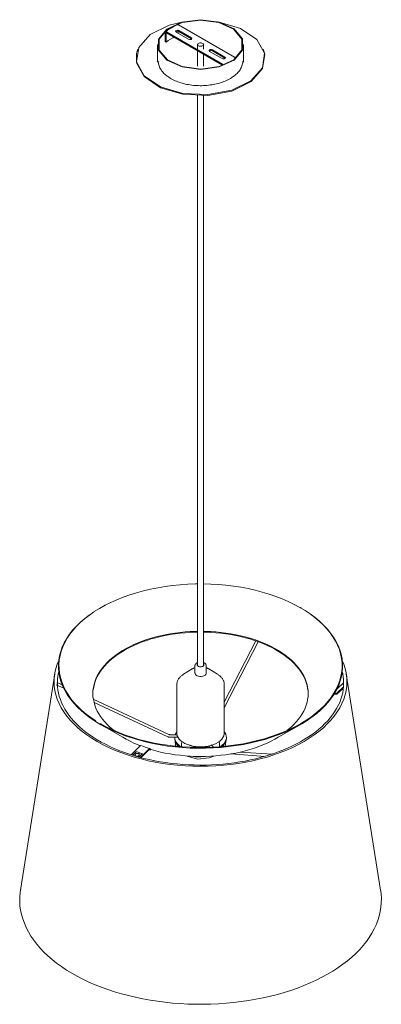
# Model space of a CAD drawing. Header units: millimetres. Extents: x 6253 to 8576, y 958 to 6863.
# Tile 2 of 3: x 7732 to 8152, y 4519 to 5662. Entities that reach past the tile are written whole.
import ezdxf

# ---------------------------------------------------------------- set-up
doc = ezdxf.new("R2010")
doc.units = ezdxf.units.MM
doc.layers.add('E-LITE-EQPM', color=7, linetype='Continuous', lineweight=20)

# ---------------------------------------------------------------- blocks, each defined once
blk = doc.blocks.new('20308-89_ 20309-90_ 20309-91 - 20308 SAVOY White structure pendant lamp 20319 Shade-442887-00 Isometrico PDF')
at = {"layer": 'E-LITE-EQPM', "color": 251, "lineweight": 9, "true_color": 0x636466}
for p, q in [((2437.9, 5618.4), (2373, 5655.9)), ((2357.4, 5646.9), (2357.4, 5636.3)), ((2358.5, 5646.3), (2358.5, 5635.7)), ((2358.9, 5647.7), (2423.8, 5610.2)), ((2423.8, 5609), (2358.9, 5646.5)), ((2384.6, 5639.2), (2370.1, 5647.5)), ((2372.6, 5646.1), (2372.6, 5648.4)), ((2373.3, 5649.4), (2387.8, 5641)), ((2387.8, 5639.8), (2373.3, 5648.1)), ((2348.4, 5633), (2348.4, 5612.6)), ((2357.4, 5636.3), (2358.5, 5635.7)), ((2388.2, 5639.5), (2387.8, 5639.8)), ((2395, 5633), (2395, 5627.6)), ((2401.8, 5627.6), (2401.8, 5633)), ((2448.4, 5612.6), (2448.4, 5633)), ((2324.5, 5624.2), (2325.7, 5627.5)), ((2325, 5625.8), (2324.7, 5624.9)), ((2395, 5625.6), (2395, 5607.9)), ((2401.8, 5607.9), (2401.8, 5621.7)), ((2423.5, 5616.7), (2409, 5625.1)), ((2412.2, 5626.9), (2426.7, 5618.5)), ((2426.7, 5617.3), (2412.2, 5625.7)), ((2472.1, 5624.9), (2471.8, 5625.8)), ((2348.6, 5614.7), (2348.6, 5614.7)), ((2427.1, 5617), (2426.7, 5617.3)), ((2395, 5573.8), (2395, 4912.1)), ((2401.8, 4912.1), (2401.8, 5573.8)), ((2287.1, 4982.1), (2287.5, 4982.3)), ((2293.9, 4985.5), (2294.2, 4985.7)), ((2507.1, 4983.5), (2507.5, 4983.3)), ((2281.1, 4978.8), (2281.7, 4979.2)), ((2282.1, 4979.4), (2281.7, 4979.2)), ((2515.1, 4979.2), (2514.7, 4979.4)), ((2462.6, 4941), (2425.8, 4870)), ((2425.8, 4863.5), (2465.5, 4940)), ((2229.1, 4902.7), (2189.3, 4651.7)), ((2388.7, 4908.5), (2378.7, 4902.3)), ((2391.9, 4912.5), (2391.9, 4903.5)), ((2404.9, 4903.5), (2404.9, 4912.5)), ((2418.1, 4902.3), (2408.1, 4908.5)), ((2607.5, 4651.7), (2567.7, 4902.7)), ((2230.9, 4890.1), (2239.6, 4886.1)), ((2237.7, 4890.2), (2232.1, 4892.8)), ((2370.9, 4890.6), (2370.9, 4834.1)), ((2425.9, 4834.1), (2425.9, 4890.6)), ((2557, 4885.5), (2564.6, 4892.4)), ((2555.6, 4879.2), (2553.4, 4879.2)), ((2554, 4880.2), (2555.6, 4880.2)), ((2564.4, 4887.6), (2556.5, 4880.5)), ((2564.2, 4886), (2557.4, 4879.9)), ((2361.6, 4832.6), (2273.9, 4873.4)), ((2274.7, 4869.7), (2360.3, 4829.9)), ((2281.7, 4844.4), (2310, 4828.1)), ((2486.8, 4828.1), (2515.1, 4844.4)), ((2371.2, 4832.2), (2363.4, 4832.2)), ((2363.4, 4829.2), (2372.3, 4829.2)), ((2368.4, 4829.2), (2368.4, 4828.4)), ((2368.9, 4826.3), (2368.9, 4823.1)), ((2376.3, 4823.1), (2376.3, 4818.3)), ((2420.5, 4818.3), (2420.5, 4823.1)), ((2424.7, 4818.6), (2427.8, 4824.8)), ((2427.8, 4823.4), (2426.9, 4818.8)), ((2427.9, 4823.1), (2427.9, 4826.3)), ((2428.4, 4828.4), (2428.4, 4829.2)), ((2318, 4808.8), (2328.8, 4819.7)), ((2319.7, 4808.3), (2323.4, 4812.1)), ((2323.3, 4810), (2322.6, 4809.2)), ((2324.8, 4812.3), (2330, 4810.6)), ((2339.2, 4816.2), (2328.8, 4805.8)), ((2338.9, 4815.1), (2329.5, 4805.6)), ((2330.5, 4809.1), (2330.5, 4810.1)), ((2338.6, 4814.8), (2340.4, 4814.2)), ((2340.4, 4814.2), (2338.9, 4815.1)), ((2340, 4815.7), (2340.4, 4815.5)), ((2340.8, 4815.2), (2340, 4815.7)), ((2340.4, 4814.2), (2340.8, 4815.2)), ((2340.7, 4815.2), (2340.8, 4815.2)), ((2408.6, 4818.4), (2409.4, 4817.6)), ((2413.5, 4817.7), (2410.7, 4820.5)), ((2411.5, 4820.1), (2411.2, 4820)), ((2433.4, 4809.9), (2473.3, 4807.1)), ((2482, 4809.5), (2444.6, 4812.1)), ((2326.5, 4807.9), (2327.2, 4808.7)), ((2330.4, 4809.8), (2326.9, 4806.3)), ((2327, 4806.3), (2327.8, 4807.1))]:
    blk.add_line(p, q, dxfattribs=at)
for points in [[(2339.9, 5644.7, 0), (2362.1, 5655.6, 0), (2378.2, 5659.4, 0)], [(2357.7, 5647.7, 0), (2358.8, 5648.7, 0), (2360, 5649.6, 0), (2361.3, 5650.5, 0), (2362.6, 5651.3, 0), (2363.9, 5652.2, 0), (2365.3, 5653, 0), (2366.8, 5653.7, 0), (2368.3, 5654.4, 0), (2369.8, 5655.1, 0), (2371.4, 5655.8, 0), (2372.1, 5656, 0)], [(2359.2, 5650.9, 0), (2376.6, 5659, 0), (2398.2, 5661.9, 0), (2419.9, 5659.1, 0), (2437.4, 5651.1, 0), (2447.1, 5639.5, 0), (2447.1, 5626.7, 0), (2437.6, 5615.1, 0)], [(2359.9, 5650.7, 0), (2376.9, 5658.6, 0), (2398.2, 5661.4, 0), (2419.6, 5658.6, 0), (2436.7, 5650.8, 0), (2446.3, 5639.4, 0), (2446.4, 5626.8, 0), (2436.9, 5615.4, 0)], [(2373, 5655.9, 0), (2372.7, 5656, 0), (2372.4, 5656.1, 0), (2372.1, 5656, 0), (2372.1, 5656, 0)], [(2418.1, 5659.5, 0), (2418.9, 5659.4, 0), (2444.8, 5651.7, 0), (2463.7, 5638.9, 0), (2472.6, 5622.9, 0), (2470.2, 5606.1, 0), (2456.9, 5591.1, 0)], [(2456.9, 5591.1, 0), (2434.7, 5580.2, 0), (2407, 5575.1, 0), (2377.9, 5576.4, 0), (2352, 5584.1, 0), (2333.1, 5596.9, 0), (2324.2, 5612.9, 0), (2326.6, 5629.7, 0), (2339.9, 5644.7, 0)], [(2437.6, 5615.1, 0), (2420.2, 5607.1, 0), (2398.6, 5604.2, 0), (2376.9, 5607, 0), (2359.4, 5615, 0), (2349.7, 5626.5, 0), (2349.7, 5639.4, 0), (2359.2, 5650.9, 0)], [(2436.9, 5615.4, 0), (2419.9, 5607.5, 0), (2398.6, 5604.6, 0), (2377.2, 5607.4, 0), (2360.1, 5615.3, 0), (2350.5, 5626.6, 0), (2350.4, 5639.3, 0), (2359.9, 5650.7, 0)], [(2358.9, 5647.7, 0), (2358.5, 5647.8, 0), (2358.2, 5647.9, 0), (2358, 5647.9, 0), (2357.7, 5647.7, 0), (2357.6, 5647.5, 0), (2357.4, 5647.2, 0), (2357.4, 5646.9, 0)], [(2358.9, 5646.5, 0), (2358.8, 5646.5, 0), (2358.7, 5646.5, 0), (2358.6, 5646.5, 0), (2358.6, 5646.5, 0), (2358.5, 5646.4, 0), (2358.5, 5646.4, 0), (2358.5, 5646.3, 0)], [(2370.1, 5647.5, 0), (2369.6, 5648, 0), (2369.5, 5648.6, 0), (2369.8, 5649.1, 0), (2370.5, 5649.5, 0), (2371.5, 5649.7, 0), (2372.5, 5649.7, 0), (2373.3, 5649.4, 0)], [(2369.8, 5647.9, 0), (2370.5, 5648.3, 0), (2371.5, 5648.5, 0), (2372.5, 5648.4, 0), (2373.3, 5648.1, 0)], [(2358.5, 5635.7, 0), (2360.8, 5637.6, 0), (2363.4, 5639.3, 0), (2366.3, 5641, 0), (2367.4, 5641.6, 0)], [(2387.8, 5641, 0), (2388.3, 5640.5, 0), (2388.4, 5639.9, 0), (2388.1, 5639.4, 0), (2387.4, 5639, 0), (2386.5, 5638.8, 0), (2385.5, 5638.8, 0), (2384.6, 5639.2, 0)], [(2396, 5634.4, 0), (2395.4, 5634, 0), (2395.1, 5633.5, 0), (2395, 5633, 0), (2395.1, 5632.5, 0), (2395.4, 5632, 0), (2396, 5631.6, 0), (2396.7, 5631.3, 0), (2397.5, 5631.1, 0), (2398.4, 5631, 0), (2399.3, 5631.1, 0), (2400.1, 5631.3, 0), (2400.8, 5631.6, 0)], [(2400.8, 5631.6, 0), (2401.4, 5632, 0), (2401.7, 5632.5, 0), (2401.8, 5633, 0), (2401.7, 5633.5, 0), (2401.4, 5634, 0), (2400.8, 5634.4, 0), (2400.1, 5634.7, 0), (2399.3, 5634.9, 0), (2398.4, 5635, 0), (2397.5, 5634.9, 0), (2396.7, 5634.7, 0), (2396, 5634.4, 0)], [(2457.2, 5590.1, 0), (2434.9, 5579.1, 0), (2407, 5573.9, 0), (2377.9, 5575.3, 0), (2351.8, 5583, 0), (2332.9, 5595.9, 0), (2323.9, 5612, 0), (2324.2, 5623.3, 0)], [(2409, 5625.1, 0), (2408.5, 5625.6, 0), (2408.4, 5626.1, 0), (2408.7, 5626.7, 0), (2409.4, 5627.1, 0), (2410.3, 5627.3, 0), (2411.3, 5627.2, 0), (2412.2, 5626.9, 0)], [(2408.7, 5625.5, 0), (2409.4, 5625.9, 0), (2410.3, 5626.1, 0), (2411.3, 5626, 0), (2412.2, 5625.7, 0)], [(2471.1, 5627.5, 0), (2472.9, 5621.9, 0), (2470.5, 5605.1, 0), (2457.2, 5590.1, 0)], [(2349.3, 5613.6, 0), (2349.3, 5613, 0), (2349.4, 5611.8, 0), (2349.6, 5610.6, 0), (2349.9, 5609.5, 0), (2350.3, 5608.3, 0), (2350.7, 5607.1, 0), (2351.2, 5606, 0), (2351.8, 5604.9, 0), (2352.5, 5603.8, 0), (2353.2, 5602.7, 0), (2354.1, 5601.7, 0), (2355, 5600.6, 0), (2355.9, 5599.6, 0), (2356.9, 5598.6, 0), (2358, 5597.7, 0), (2359.2, 5596.7, 0), (2360.4, 5595.8, 0), (2361.7, 5595, 0), (2363, 5594.1, 0), (2364.4, 5593.3, 0), (2365.8, 5592.5, 0), (2367.3, 5591.8, 0), (2368.8, 5591.1, 0), (2370.4, 5590.4, 0), (2372.1, 5589.8, 0), (2373.7, 5589.2, 0), (2375.4, 5588.6, 0), (2377.2, 5588.1, 0), (2378.9, 5587.7, 0), (2380.7, 5587.2, 0), (2382.6, 5586.8, 0), (2384.4, 5586.5, 0), (2386.3, 5586.2, 0), (2388.2, 5585.9, 0), (2390.1, 5585.7, 0), (2392, 5585.6, 0), (2394, 5585.4, 0), (2395.9, 5585.4, 0), (2397.9, 5585.3, 0), (2399.8, 5585.3, 0), (2401.8, 5585.4, 0), (2403.7, 5585.5, 0), (2405.6, 5585.6, 0), (2407.6, 5585.8, 0), (2409.5, 5586.1, 0), (2411.4, 5586.3, 0), (2413.2, 5586.7, 0), (2415.1, 5587, 0), (2416.9, 5587.4, 0), (2418.7, 5587.9, 0), (2420.4, 5588.4, 0), (2422.2, 5588.9, 0), (2423.9, 5589.5, 0), (2425.5, 5590.1, 0), (2427.1, 5590.7, 0), (2428.7, 5591.4, 0), (2430.2, 5592.1, 0), (2431.7, 5592.9, 0), (2433.1, 5593.7, 0), (2434.4, 5594.5, 0), (2435.7, 5595.4, 0), (2436.7, 5596, 0)], [(2426.7, 5618.5, 0), (2427.2, 5618, 0), (2427.3, 5617.5, 0), (2427, 5616.9, 0), (2426.3, 5616.5, 0), (2425.3, 5616.3, 0), (2424.4, 5616.4, 0), (2423.5, 5616.7, 0)], [(2423.8, 5610.2, 0), (2424.1, 5610, 0), (2424.4, 5609.7, 0), (2424.7, 5609.3, 0), (2424.8, 5609.2, 0)], [(2447.5, 5613.6, 0), (2447.5, 5613, 0), (2447.4, 5611.8, 0), (2447.2, 5610.6, 0), (2446.9, 5609.5, 0), (2446.5, 5608.3, 0), (2446.1, 5607.1, 0), (2445.6, 5606, 0), (2445, 5604.9, 0), (2444.3, 5603.8, 0), (2443.6, 5602.7, 0), (2442.7, 5601.7, 0), (2441.8, 5600.6, 0), (2440.9, 5599.6, 0), (2439.9, 5598.6, 0), (2438.8, 5597.7, 0), (2437.6, 5596.7, 0), (2436.7, 5596, 0)], [(2439, 5617.2, 0), (2438.8, 5617.5, 0), (2438.6, 5617.8, 0), (2438.3, 5618.1, 0), (2437.9, 5618.4, 0)], [(2424, 5608.8, 0), (2423.9, 5608.9, 0), (2423.8, 5609, 0)], [(2275, 4975, 0), (2281.1, 4978.8, 0), (2287.5, 4982.4, 0), (2294.2, 4985.7, 0), (2301.3, 4988.9, 0), (2308.6, 4991.8, 0), (2316.2, 4994.5, 0), (2324, 4996.9, 0), (2332.1, 4999.1, 0), (2340.3, 5001.1, 0), (2348.7, 5002.8, 0), (2357.3, 5004.2, 0), (2366, 5005.3, 0), (2374.7, 5006.2, 0), (2383.6, 5006.8, 0), (2392.5, 5007.1, 0), (2395, 5007.2, 0)], [(2401.8, 5007.2, 0), (2410.3, 5006.9, 0), (2419.1, 5006.4, 0), (2427.9, 5005.7, 0), (2436.6, 5004.6, 0), (2445.2, 5003.3, 0), (2453.7, 5001.7, 0), (2462, 4999.8, 0), (2470.1, 4997.7, 0), (2478, 4995.3, 0), (2485.7, 4992.7, 0), (2493.1, 4989.9, 0), (2500.3, 4986.8, 0), (2507.1, 4983.5, 0), (2513.6, 4980, 0), (2519.8, 4976.3, 0), (2525.6, 4972.4, 0), (2531.1, 4968.3, 0), (2536.1, 4964.1, 0), (2540.8, 4959.7, 0)], [(2255.5, 4864.2, 0), (2251.2, 4868.7, 0), (2247.4, 4873.4, 0), (2244, 4878.1, 0), (2241.1, 4883, 0), (2238.6, 4888, 0), (2236.6, 4893, 0), (2235.1, 4898.1, 0), (2234.1, 4903.2, 0), (2233.5, 4908.4, 0), (2233.4, 4913.5, 0), (2233.8, 4918.7, 0), (2234.7, 4923.8, 0), (2236.1, 4928.9, 0), (2237.9, 4934, 0), (2240.2, 4938.9, 0), (2243, 4943.8, 0), (2246.2, 4948.7, 0), (2249.9, 4953.4, 0), (2254, 4957.9, 0), (2258.6, 4962.4, 0), (2263.5, 4966.7, 0), (2268.9, 4970.8, 0)], [(2256, 4864.8, 0), (2251.8, 4869.3, 0), (2247.9, 4874, 0), (2244.6, 4878.7, 0), (2241.7, 4883.6, 0), (2239.2, 4888.5, 0), (2237.2, 4893.5, 0), (2235.7, 4898.6, 0), (2234.6, 4903.7, 0), (2234.1, 4908.8, 0), (2234, 4914, 0), (2234.4, 4919.1, 0), (2235.3, 4924.2, 0), (2236.6, 4929.3, 0), (2238.5, 4934.3, 0), (2240.8, 4939.3, 0), (2243.5, 4944.2, 0), (2246.8, 4949, 0), (2250.4, 4953.7, 0), (2254.5, 4958.2, 0), (2259.1, 4962.7, 0), (2264, 4966.9, 0), (2269.3, 4971.1, 0), (2274.6, 4974.7, 0)], [(2513.6, 4980, 0), (2514, 4979.8, 0), (2515.1, 4979.2, 0)], [(2526.1, 4972.1, 0), (2531.5, 4968.1, 0), (2536.6, 4963.8, 0), (2541.2, 4959.5, 0)], [(2255.5, 4864.2, 0), (2260.2, 4859.8, 0), (2265.3, 4855.5, 0), (2270.7, 4851.4, 0), (2276.6, 4847.5, 0), (2282.8, 4843.8, 0), (2289.3, 4840.3, 0), (2296.2, 4837, 0), (2303.4, 4833.9, 0), (2310.8, 4831.1, 0), (2318.5, 4828.5, 0), (2326.4, 4826.1, 0), (2334.6, 4824, 0), (2342.9, 4822.1, 0), (2351.4, 4820.5, 0), (2360, 4819.1, 0), (2368.8, 4818.1, 0), (2377.6, 4817.3, 0), (2386.5, 4816.8, 0), (2395.4, 4816.6, 0), (2404.4, 4816.6, 0), (2413.3, 4816.9, 0), (2422.2, 4817.5, 0), (2431, 4818.4, 0), (2439.7, 4819.6, 0), (2448.3, 4821, 0), (2456.7, 4822.7, 0), (2465, 4824.6, 0), (2473, 4826.8, 0), (2480.9, 4829.3, 0), (2488.5, 4832, 0), (2495.9, 4834.9, 0), (2502.9, 4838.1, 0), (2509.7, 4841.5, 0), (2516.1, 4845, 0), (2522.2, 4848.8, 0), (2527.9, 4852.8, 0), (2533.3, 4856.9, 0), (2538.2, 4861.2, 0), (2542.8, 4865.7, 0), (2546.9, 4870.2, 0), (2550.6, 4874.9, 0), (2553.8, 4879.8, 0), (2556.6, 4884.7, 0), (2558.9, 4889.6, 0), (2560.7, 4894.7, 0), (2562.1, 4899.8, 0), (2563, 4904.9, 0), (2563.4, 4910.1, 0), (2563.3, 4915.2, 0), (2562.7, 4920.4, 0), (2561.7, 4925.5, 0), (2560.2, 4930.6, 0), (2558.2, 4935.6, 0), (2555.7, 4940.6, 0), (2552.8, 4945.5, 0), (2549.4, 4950.2, 0), (2545.6, 4954.9, 0), (2541.3, 4959.4, 0)], [(2282.1, 4845.1, 0), (2283.2, 4844.5, 0), (2289.7, 4841, 0), (2296.5, 4837.7, 0), (2303.7, 4834.7, 0), (2311.1, 4831.8, 0), (2318.8, 4829.2, 0), (2326.7, 4826.8, 0), (2334.8, 4824.7, 0), (2343.1, 4822.9, 0), (2351.6, 4821.3, 0), (2360.2, 4819.9, 0), (2368.9, 4818.9, 0), (2377.7, 4818.1, 0), (2386.5, 4817.6, 0), (2395.4, 4817.3, 0), (2404.3, 4817.4, 0), (2413.2, 4817.7, 0), (2422.1, 4818.3, 0), (2430.8, 4819.2, 0), (2439.5, 4820.3, 0), (2448.1, 4821.8, 0), (2456.5, 4823.4, 0), (2464.7, 4825.4, 0), (2472.8, 4827.6, 0), (2480.6, 4830, 0), (2488.2, 4832.7, 0), (2495.5, 4835.7, 0), (2502.6, 4838.8, 0), (2509.3, 4842.2, 0), (2515.7, 4845.7, 0), (2521.8, 4849.5, 0), (2527.5, 4853.5, 0), (2532.8, 4857.6, 0), (2537.7, 4861.9, 0), (2542.3, 4866.3, 0), (2546.4, 4870.8, 0), (2550, 4875.5, 0), (2553.3, 4880.3, 0), (2556, 4885.2, 0), (2558.3, 4890.2, 0), (2560.2, 4895.2, 0), (2561.5, 4900.3, 0), (2562.4, 4905.4, 0), (2562.8, 4910.5, 0), (2562.7, 4915.7, 0), (2562.2, 4920.8, 0), (2561.1, 4925.9, 0), (2559.6, 4931, 0), (2557.6, 4936, 0), (2555.2, 4940.9, 0), (2552.2, 4945.8, 0), (2548.9, 4950.6, 0), (2545, 4955.2, 0), (2540.9, 4959.7, 0)], [(2395, 4952.2, 0), (2392.5, 4952.1, 0), (2386.5, 4951.9, 0), (2380.6, 4951.5, 0), (2374.7, 4950.9, 0), (2368.9, 4950.2, 0), (2363.2, 4949.3, 0), (2357.5, 4948.3, 0), (2351.9, 4947.1, 0), (2346.5, 4945.7, 0), (2341.1, 4944.2, 0), (2335.9, 4942.6, 0), (2330.8, 4940.8, 0), (2325.9, 4938.8, 0), (2321.1, 4936.8, 0), (2316.5, 4934.6, 0), (2312.1, 4932.3, 0), (2307.9, 4929.9, 0), (2303.9, 4927.3, 0), (2300.1, 4924.7, 0), (2296.6, 4921.9, 0), (2293.2, 4919.1, 0), (2290.1, 4916.1, 0), (2287.3, 4913.1, 0), (2284.7, 4910, 0), (2282.4, 4906.9, 0), (2280.3, 4903.7, 0), (2278.5, 4900.4, 0), (2276.9, 4897.1, 0), (2275.7, 4893.7, 0), (2274.7, 4890.3, 0), (2274, 4886.9, 0), (2273.5, 4883.5, 0), (2273.4, 4880.1, 0), (2273.5, 4876.6, 0), (2274, 4873.2, 0), (2274.7, 4869.8, 0), (2275.7, 4866.4, 0), (2276.9, 4863, 0), (2278.5, 4859.7, 0), (2280.3, 4856.5, 0), (2282.4, 4853.2, 0), (2284.7, 4850.1, 0), (2287.3, 4847, 0), (2290.1, 4844, 0)], [(2273.5, 4882.6, 0), (2274, 4886, 0), (2274.7, 4889.4, 0), (2275.7, 4892.8, 0), (2276.9, 4896.2, 0), (2278.5, 4899.5, 0), (2280.3, 4902.7, 0), (2282.4, 4906, 0), (2284.7, 4909.1, 0), (2287.3, 4912.2, 0), (2290.1, 4915.2, 0), (2293.2, 4918.2, 0), (2296.6, 4921, 0), (2300.1, 4923.8, 0), (2303.9, 4926.4, 0), (2307.9, 4928.9, 0), (2312.1, 4931.4, 0), (2316.5, 4933.7, 0), (2321.1, 4935.9, 0), (2325.9, 4937.9, 0), (2330.8, 4939.9, 0), (2335.9, 4941.6, 0), (2341.1, 4943.3, 0), (2346.5, 4944.8, 0), (2351.9, 4946.1, 0), (2357.5, 4947.3, 0), (2363.2, 4948.4, 0), (2368.9, 4949.3, 0), (2374.7, 4950, 0), (2380.6, 4950.6, 0), (2386.5, 4951, 0), (2392.5, 4951.2, 0), (2395, 4951.3, 0)], [(2506.7, 4916.1, 0), (2503.6, 4919.1, 0), (2500.2, 4921.9, 0), (2496.7, 4924.7, 0), (2492.9, 4927.3, 0), (2488.9, 4929.9, 0), (2484.7, 4932.3, 0), (2480.3, 4934.6, 0), (2475.7, 4936.8, 0), (2470.9, 4938.8, 0), (2466, 4940.8, 0), (2460.9, 4942.6, 0), (2455.7, 4944.2, 0), (2450.3, 4945.7, 0), (2444.9, 4947.1, 0), (2439.3, 4948.3, 0), (2433.6, 4949.3, 0), (2427.9, 4950.2, 0), (2422.1, 4950.9, 0), (2416.2, 4951.5, 0), (2410.3, 4951.9, 0), (2404.3, 4952.1, 0), (2401.8, 4952.2, 0)], [(2401.8, 4951.3, 0), (2404.3, 4951.2, 0), (2410.3, 4951, 0), (2416.2, 4950.6, 0), (2422.1, 4950, 0), (2427.9, 4949.3, 0), (2433.6, 4948.4, 0), (2439.3, 4947.3, 0), (2444.9, 4946.1, 0), (2450.3, 4944.8, 0), (2455.7, 4943.3, 0), (2460.9, 4941.6, 0), (2466, 4939.9, 0), (2470.9, 4937.9, 0), (2475.7, 4935.9, 0), (2480.3, 4933.7, 0), (2484.7, 4931.4, 0), (2488.9, 4928.9, 0), (2492.9, 4926.4, 0), (2496.7, 4923.8, 0), (2500.2, 4921, 0), (2503.6, 4918.2, 0), (2506.7, 4915.2, 0)], [(2233.8, 4918.2, 0), (2232.1, 4914.2, 0), (2230.5, 4909.1, 0), (2229.3, 4904, 0), (2228.6, 4898.9, 0), (2228.4, 4893.7, 0), (2228.6, 4888.6, 0), (2229.3, 4883.5, 0), (2230.5, 4878.4, 0), (2232.1, 4873.3, 0), (2234.2, 4868.3, 0), (2236.7, 4863.4, 0), (2239.7, 4858.6, 0), (2243.1, 4853.8, 0), (2246.9, 4849.2, 0), (2251.2, 4844.7, 0), (2255.8, 4840.3, 0), (2260.9, 4836.1, 0), (2266.3, 4832, 0), (2272.1, 4828.1, 0), (2278.2, 4824.3, 0), (2284.6, 4820.8, 0), (2291.4, 4817.5, 0), (2298.5, 4814.3, 0), (2305.8, 4811.4, 0), (2313.4, 4808.7, 0), (2321.2, 4806.3, 0), (2329.3, 4804.1, 0), (2337.5, 4802.1, 0), (2345.9, 4800.4, 0), (2354.4, 4798.9, 0), (2363.1, 4797.7, 0), (2371.8, 4796.8, 0), (2380.6, 4796.1, 0), (2389.5, 4795.7, 0), (2398.4, 4795.6, 0), (2407.3, 4795.7, 0), (2416.2, 4796.1, 0), (2425, 4796.8, 0), (2433.7, 4797.7, 0), (2442.4, 4798.9, 0), (2450.9, 4800.4, 0), (2459.3, 4802.1, 0), (2467.5, 4804.1, 0), (2475.6, 4806.3, 0), (2483.4, 4808.7, 0)], [(2391.9, 4912.5, 0), (2391.9, 4912.7, 0), (2391.9, 4912.9, 0), (2392, 4913.1, 0), (2392, 4913.2, 0), (2392.1, 4913.4, 0), (2392.1, 4913.6, 0), (2392.2, 4913.8, 0), (2392.3, 4914, 0), (2392.4, 4914.1, 0), (2392.5, 4914.3, 0), (2392.6, 4914.5, 0), (2392.8, 4914.6, 0), (2392.9, 4914.8, 0), (2393.1, 4914.9, 0), (2393.2, 4915, 0), (2393.4, 4915.2, 0), (2393.5, 4915.3, 0), (2393.7, 4915.4, 0), (2393.9, 4915.5, 0), (2394.1, 4915.6, 0), (2394.3, 4915.7, 0), (2394.5, 4915.8, 0), (2394.7, 4915.9, 0), (2394.9, 4916, 0), (2395, 4916, 0)], [(2395, 4914.5, 0), (2394.9, 4914.4, 0), (2394.6, 4914, 0), (2394.4, 4913.6, 0), (2394.4, 4913.2, 0), (2394.5, 4912.8, 0), (2394.7, 4912.4, 0), (2395, 4912, 0), (2395.5, 4911.7, 0), (2396, 4911.5, 0), (2396.6, 4911.2, 0), (2397.2, 4911.1, 0), (2397.9, 4911, 0), (2398.6, 4911, 0), (2399.3, 4911, 0), (2399.9, 4911.2, 0)], [(2401.8, 4914.5, 0), (2402.1, 4914.2, 0), (2402.3, 4913.8, 0), (2402.4, 4913.4, 0), (2402.4, 4913, 0), (2402.2, 4912.6, 0), (2401.9, 4912.2, 0), (2401.6, 4911.9, 0), (2401.1, 4911.6, 0), (2400.5, 4911.3, 0), (2399.9, 4911.2, 0)], [(2404.9, 4912.5, 0), (2404.9, 4912.7, 0), (2404.9, 4912.9, 0), (2404.8, 4913.1, 0), (2404.8, 4913.2, 0), (2404.7, 4913.4, 0), (2404.7, 4913.6, 0), (2404.6, 4913.8, 0), (2404.5, 4914, 0), (2404.4, 4914.1, 0), (2404.3, 4914.3, 0), (2404.2, 4914.5, 0), (2404, 4914.6, 0), (2403.9, 4914.8, 0), (2403.7, 4914.9, 0), (2403.6, 4915, 0), (2403.4, 4915.2, 0), (2403.3, 4915.3, 0), (2403.1, 4915.4, 0), (2402.9, 4915.5, 0), (2402.7, 4915.6, 0), (2402.5, 4915.7, 0), (2402.3, 4915.8, 0), (2402.1, 4915.9, 0), (2401.9, 4916, 0), (2401.9, 4916, 0)], [(2563, 4918.3, 0), (2564.7, 4914.2, 0), (2566.3, 4909.1, 0), (2567.5, 4904, 0), (2568.2, 4898.9, 0), (2568.4, 4893.7, 0), (2568.2, 4888.6, 0), (2567.5, 4883.5, 0), (2566.3, 4878.4, 0), (2564.7, 4873.3, 0), (2562.6, 4868.3, 0), (2560.1, 4863.4, 0), (2557.1, 4858.6, 0), (2553.7, 4853.8, 0), (2549.9, 4849.2, 0), (2545.6, 4844.7, 0), (2541, 4840.3, 0), (2535.9, 4836.1, 0), (2530.5, 4832, 0), (2524.7, 4828.1, 0), (2518.6, 4824.3, 0), (2512.2, 4820.8, 0), (2505.4, 4817.5, 0), (2498.3, 4814.3, 0), (2491, 4811.4, 0), (2483.4, 4808.7, 0)], [(2506.7, 4916.1, 0), (2509.5, 4913.1, 0), (2512.1, 4910, 0), (2514.4, 4906.9, 0), (2516.5, 4903.7, 0), (2518.3, 4900.4, 0), (2519.9, 4897.1, 0), (2521.1, 4893.7, 0), (2522.1, 4890.3, 0), (2522.8, 4886.9, 0), (2523.3, 4883.5, 0), (2523.4, 4880.1, 0), (2523.3, 4876.6, 0), (2522.8, 4873.2, 0), (2522.1, 4869.8, 0), (2521.1, 4866.4, 0), (2519.9, 4863, 0), (2518.3, 4859.7, 0), (2516.5, 4856.5, 0), (2514.4, 4853.2, 0), (2512.1, 4850.1, 0), (2509.5, 4847, 0), (2506.7, 4844, 0), (2503.6, 4841, 0), (2500.2, 4838.2, 0), (2498.9, 4837.1, 0)], [(2523.3, 4882.6, 0), (2522.8, 4886, 0), (2522.1, 4889.4, 0), (2521.1, 4892.8, 0), (2519.9, 4896.2, 0), (2518.3, 4899.5, 0), (2516.5, 4902.7, 0), (2514.4, 4906, 0), (2512.1, 4909.1, 0), (2509.5, 4912.2, 0), (2506.7, 4915.2, 0)], [(2232.2, 4892.8, 0), (2232.3, 4896.5, 0), (2232.8, 4900.2, 0), (2233.5, 4904, 0), (2233.8, 4905.4, 0)], [(2370.9, 4890.6, 0), (2370.9, 4891.3, 0), (2371, 4892, 0), (2371.1, 4892.8, 0), (2371.3, 4893.5, 0), (2371.5, 4894.2, 0), (2371.8, 4894.9, 0), (2372.1, 4895.5, 0), (2372.5, 4896.2, 0), (2372.9, 4896.9, 0), (2373.3, 4897.5, 0), (2373.8, 4898.1, 0), (2374.3, 4898.7, 0), (2374.9, 4899.3, 0), (2375.4, 4899.9, 0), (2376.1, 4900.4, 0), (2376.7, 4901, 0), (2377.4, 4901.5, 0), (2378.1, 4902, 0), (2378.7, 4902.3, 0)], [(2388.7, 4908.5, 0), (2389.1, 4908.7, 0), (2389.5, 4908.9, 0), (2389.9, 4909.1, 0), (2390.3, 4909.3, 0), (2390.7, 4909.5, 0), (2391.2, 4909.7, 0), (2391.6, 4909.8, 0), (2392, 4910, 0)], [(2392, 4904, 0), (2392, 4903, 0), (2392.4, 4902.1, 0), (2393.2, 4901.2, 0), (2394.4, 4900.5, 0), (2395.9, 4900, 0), (2397.6, 4899.8, 0), (2399.2, 4899.8, 0), (2400.9, 4900, 0)], [(2400.9, 4900, 0), (2402.4, 4900.5, 0), (2403.6, 4901.2, 0), (2404.4, 4902, 0), (2404.8, 4903, 0), (2404.8, 4904, 0)], [(2408.1, 4908.5, 0), (2407.7, 4908.7, 0), (2407.3, 4908.9, 0), (2406.9, 4909.1, 0), (2406.5, 4909.3, 0), (2406.1, 4909.5, 0), (2405.6, 4909.7, 0), (2405.2, 4909.8, 0), (2404.8, 4910, 0)], [(2425.9, 4890.6, 0), (2425.9, 4891.3, 0), (2425.8, 4892, 0), (2425.7, 4892.8, 0), (2425.5, 4893.5, 0), (2425.3, 4894.2, 0), (2425, 4894.9, 0), (2424.7, 4895.5, 0), (2424.3, 4896.2, 0), (2423.9, 4896.9, 0), (2423.5, 4897.5, 0), (2423, 4898.1, 0), (2422.5, 4898.7, 0), (2422, 4899.3, 0), (2421.4, 4899.9, 0), (2420.7, 4900.4, 0), (2420.1, 4901, 0), (2419.4, 4901.5, 0), (2418.7, 4902, 0), (2418.1, 4902.3, 0)], [(2563, 4905.3, 0), (2563.5, 4903.3, 0), (2564.1, 4899.5, 0), (2564.5, 4895.8, 0), (2564.6, 4892, 0), (2564.5, 4888.3, 0), (2564.1, 4884.6, 0), (2563.5, 4880.8, 0), (2562.5, 4877.1, 0), (2561.4, 4873.4, 0), (2560, 4869.7, 0), (2558.3, 4866.1, 0), (2556.3, 4862.5, 0), (2554.1, 4858.9, 0), (2551.7, 4855.4, 0), (2549, 4851.9, 0), (2546.1, 4848.5, 0), (2542.9, 4845.2, 0), (2539.5, 4841.9, 0), (2535.9, 4838.7, 0), (2532.1, 4835.6, 0), (2528, 4832.6, 0), (2523.7, 4829.7, 0), (2519.2, 4826.9, 0), (2514.6, 4824.1, 0), (2509.7, 4821.5, 0), (2504.6, 4819, 0), (2499.4, 4816.6, 0), (2494, 4814.4, 0), (2488.5, 4812.2, 0), (2482.8, 4810.2, 0), (2481.9, 4809.9, 0)], [(2232.2, 4892.8, 0), (2232.1, 4892.8, 0), (2232.1, 4892.6, 0)], [(2232.2, 4891.7, 0), (2232.1, 4892.1, 0), (2232.1, 4892.4, 0), (2232.1, 4892.6, 0)], [(2232.2, 4891.5, 0), (2232.3, 4887.7, 0), (2232.8, 4884, 0), (2233.5, 4880.3, 0), (2234.4, 4876.6, 0), (2235.6, 4872.9, 0), (2237.1, 4869.2, 0), (2238.8, 4865.6, 0), (2240.8, 4862, 0), (2243, 4858.4, 0), (2245.5, 4854.9, 0), (2248.2, 4851.4, 0), (2251.2, 4848, 0), (2254.4, 4844.7, 0), (2257.8, 4841.4, 0), (2261.5, 4838.3, 0), (2265.3, 4835.2, 0), (2269.4, 4832.2, 0), (2273.7, 4829.3, 0), (2278.3, 4826.4, 0), (2283, 4823.7, 0), (2287.9, 4821.1, 0), (2292.9, 4818.6, 0), (2298.2, 4816.3, 0), (2303.6, 4814, 0), (2309.1, 4811.9, 0), (2314.8, 4809.9, 0), (2320.7, 4808.1, 0), (2326.6, 4806.3, 0), (2332.7, 4804.7, 0), (2338.9, 4803.3, 0), (2345.2, 4802, 0), (2351.6, 4800.8, 0), (2358, 4799.8, 0), (2364.5, 4799, 0), (2371.1, 4798.3, 0), (2377.7, 4797.7, 0), (2384.4, 4797.3, 0), (2391, 4797.1, 0), (2397.7, 4797, 0), (2404.4, 4797, 0), (2411.1, 4797.3, 0), (2417.7, 4797.6, 0), (2424.3, 4798.1, 0), (2430.9, 4798.8, 0), (2437.4, 4799.6, 0), (2443.9, 4800.6, 0), (2450.3, 4801.7, 0), (2456.6, 4803, 0), (2462.8, 4804.4, 0), (2468.9, 4806, 0), (2474.9, 4807.7, 0), (2480.8, 4809.5, 0), (2481.9, 4809.9, 0)], [(2556.5, 4880.5, 0), (2556.1, 4880.3, 0), (2555.6, 4880.2, 0)], [(2557.4, 4879.9, 0), (2556.6, 4879.4, 0), (2555.6, 4879.2, 0)], [(2256, 4864.8, 0), (2260.7, 4860.4, 0), (2265.7, 4856.2, 0), (2271.2, 4852.1, 0), (2277, 4848.2, 0)], [(2298, 4837.1, 0), (2296.6, 4838.2, 0), (2293.2, 4841, 0), (2290.1, 4844, 0)], [(2368.8, 4832.1, 0), (2369.7, 4834.2, 0), (2371, 4836.2, 0)], [(2371, 4835.1, 0), (2371, 4833.1, 0), (2371.4, 4831, 0), (2372.4, 4829, 0), (2373.7, 4827.1, 0), (2375.5, 4825.3, 0), (2377.7, 4823.6, 0), (2380.2, 4822.2, 0), (2383.1, 4820.9, 0), (2386.2, 4819.9, 0), (2389.5, 4819.1, 0), (2393, 4818.5, 0), (2396.6, 4818.2, 0), (2400.2, 4818.2, 0), (2403.7, 4818.5, 0)], [(2403.7, 4818.5, 0), (2407.2, 4819, 0), (2410.5, 4819.8, 0), (2413.7, 4820.9, 0), (2416.5, 4822.1, 0), (2419.1, 4823.6, 0), (2421.3, 4825.3, 0), (2423.1, 4827, 0), (2424.4, 4829, 0), (2425.4, 4831, 0), (2425.8, 4833, 0), (2425.8, 4835.1, 0)], [(2421.6, 4818.3, 0), (2421.9, 4818.5, 0), (2424.1, 4820.3, 0), (2425.8, 4822.2, 0), (2427.1, 4824.2, 0), (2428, 4826.4, 0), (2428.4, 4828.5, 0), (2428.3, 4830.7, 0), (2427.7, 4832.8, 0), (2426.7, 4834.9, 0), (2425.9, 4836.2, 0)], [(2308.2, 4829.2, 0), (2312.1, 4826.9, 0), (2316.5, 4824.6, 0), (2321.1, 4822.4, 0), (2325.9, 4820.4, 0), (2328.5, 4819.3, 0)], [(2340.7, 4815.1, 0), (2341.1, 4815, 0), (2346.5, 4813.5, 0), (2351.9, 4812.1, 0), (2357.5, 4810.9, 0), (2363.2, 4809.9, 0), (2368.9, 4809, 0), (2374.7, 4808.3, 0), (2380.6, 4807.7, 0), (2386.5, 4807.3, 0), (2392.5, 4807.1, 0), (2398.4, 4807, 0), (2404.3, 4807.1, 0), (2410.3, 4807.3, 0), (2416.2, 4807.7, 0), (2422.1, 4808.3, 0), (2427.9, 4809, 0), (2433.6, 4809.9, 0), (2439.3, 4810.9, 0), (2444.9, 4812.1, 0), (2450.3, 4813.5, 0), (2455.7, 4815, 0), (2460.9, 4816.6, 0), (2466, 4818.4, 0), (2470.9, 4820.4, 0), (2475.7, 4822.4, 0), (2480.3, 4824.6, 0), (2484.7, 4826.9, 0), (2488.7, 4829.2, 0)], [(2360.3, 4829.9, 0), (2360.5, 4829.8, 0), (2360.7, 4829.7, 0), (2361, 4829.6, 0), (2361.2, 4829.5, 0), (2361.4, 4829.4, 0), (2361.7, 4829.4, 0), (2361.9, 4829.3, 0), (2362.2, 4829.3, 0), (2362.4, 4829.2, 0), (2362.7, 4829.2, 0), (2362.9, 4829.2, 0), (2363.2, 4829.2, 0), (2363.4, 4829.2, 0)], [(2363.4, 4832.2, 0), (2363.3, 4832.2, 0), (2363.1, 4832.2, 0), (2362.9, 4832.2, 0), (2362.8, 4832.2, 0), (2362.7, 4832.2, 0), (2362.5, 4832.3, 0), (2362.4, 4832.3, 0), (2362.2, 4832.3, 0), (2362.1, 4832.4, 0), (2361.9, 4832.4, 0), (2361.8, 4832.5, 0), (2361.7, 4832.5, 0), (2361.6, 4832.6, 0)], [(2368.4, 4829.2, 0), (2368.5, 4827, 0), (2369.1, 4824.8, 0), (2370.1, 4822.7, 0), (2371.5, 4820.7, 0), (2373.4, 4818.8, 0), (2373.9, 4818.4, 0)], [(2375.2, 4818.3, 0), (2373.4, 4819.7, 0), (2371.5, 4821.5, 0), (2370.1, 4823.5, 0), (2369.1, 4825.6, 0), (2368.5, 4827.8, 0), (2368.4, 4829.2, 0)], [(2369, 4824.7, 0), (2369.3, 4823.7, 0), (2372.2, 4818.5, 0)], [(2369.8, 4818.8, 0), (2369.3, 4820.4, 0), (2369, 4823.9, 0)], [(2428.4, 4827.7, 0), (2428, 4825.5, 0), (2427.1, 4823.4, 0), (2425.8, 4821.4, 0), (2424.1, 4819.5, 0), (2422.8, 4818.4, 0)], [(2327.4, 4809.8, 0), (2326.8, 4810.3, 0), (2325.9, 4810.6, 0), (2324.9, 4810.6, 0), (2324, 4810.4, 0), (2323.3, 4810, 0)], [(2323.4, 4812.1, 0), (2323.8, 4812.3, 0), (2324.3, 4812.4, 0), (2324.8, 4812.3, 0)], [(2328.8, 4819.7, 0), (2331.4, 4818.8, 0), (2334, 4817.9, 0), (2336.6, 4817, 0), (2339.2, 4816.2, 0)], [(2330, 4810.6, 0), (2330.4, 4810.4, 0), (2330.5, 4810.1, 0), (2330.4, 4809.8, 0)], [(2339.2, 4816.2, 0), (2339.6, 4816, 0), (2340, 4815.7, 0)], [(2385.3, 4820.1, 0), (2385.6, 4820, 0), (2388.2, 4819, 0), (2390.9, 4818.2, 0), (2393.8, 4817.7, 0), (2396.9, 4817.4, 0), (2399.9, 4817.4, 0), (2403, 4817.7, 0), (2405.9, 4818.2, 0), (2408.4, 4818.9, 0)], [(2408.4, 4819.3, 0), (2408.4, 4819, 0), (2408.5, 4818.4, 0), (2408.6, 4818.4, 0)], [(2322.6, 4809.2, 0), (2322.3, 4808.7, 0), (2322.4, 4808.1, 0), (2323, 4807.6, 0), (2323.9, 4807.3, 0), (2324.8, 4807.3, 0), (2325.8, 4807.5, 0), (2326.5, 4807.9, 0)], [(2327.2, 4808.7, 0), (2327.5, 4809.2, 0), (2327.5, 4809.3, 0)], [(2382.8, 4807.5, 0), (2394.9, 4804, 0), (2408.4, 4805.2, 0), (2413.9, 4807.5, 0)], [(2409, 4807.2, 0), (2393.8, 4806.2, 0), (2387.9, 4807.2, 0)], [(2189.7, 4654.3, 0), (2188.9, 4649.2, 0), (2188.5, 4644.1, 0), (2188.4, 4638.9, 0), (2188.7, 4633.8, 0), (2189.4, 4628.6, 0), (2190.5, 4623.5, 0), (2191.9, 4618.5, 0), (2193.8, 4613.4, 0), (2195.9, 4608.4, 0), (2198.5, 4603.5, 0), (2201.4, 4598.6, 0), (2204.7, 4593.8, 0), (2208.3, 4589.1, 0), (2212.2, 4584.5, 0), (2216.5, 4580, 0), (2221.2, 4575.6, 0), (2226.1, 4571.3, 0), (2231.3, 4567.2, 0), (2236.9, 4563.1, 0), (2242.7, 4559.2, 0), (2248.9, 4555.5, 0), (2255.3, 4551.9, 0), (2261.9, 4548.5, 0), (2268.8, 4545.2, 0), (2275.9, 4542.1, 0), (2283.3, 4539.2, 0), (2290.8, 4536.5, 0), (2298.6, 4534, 0), (2306.5, 4531.6, 0), (2314.6, 4529.5, 0), (2322.9, 4527.5, 0), (2331.3, 4525.8, 0), (2339.8, 4524.2, 0), (2348.4, 4522.9, 0), (2357.1, 4521.8, 0), (2365.8, 4520.9, 0), (2374.7, 4520.2, 0), (2383.6, 4519.7, 0), (2392.5, 4519.4, 0), (2401.4, 4519.4, 0), (2410.3, 4519.6, 0), (2419.2, 4520, 0), (2428, 4520.6, 0), (2436.8, 4521.4, 0), (2445.5, 4522.5, 0), (2454.2, 4523.7, 0), (2462.7, 4525.2, 0), (2471.2, 4526.9, 0), (2479.5, 4528.8, 0), (2487.6, 4530.9, 0), (2495.6, 4533.2, 0), (2503.4, 4535.6, 0)], [(2503.4, 4535.6, 0), (2511, 4538.3, 0), (2518.4, 4541.2, 0), (2525.7, 4544.2, 0), (2532.6, 4547.4, 0), (2539.4, 4550.8, 0), (2545.8, 4554.3, 0), (2552.1, 4558, 0), (2558, 4561.8, 0), (2563.6, 4565.8, 0), (2569, 4569.9, 0), (2574, 4574.2, 0), (2578.8, 4578.5, 0), (2583.2, 4583, 0), (2587.2, 4587.6, 0), (2591, 4592.3, 0), (2594.3, 4597, 0), (2597.4, 4601.9, 0), (2600, 4606.8, 0), (2602.4, 4611.7, 0), (2604.3, 4616.8, 0), (2605.9, 4621.8, 0), (2607.1, 4626.9, 0), (2607.9, 4632.1, 0), (2608.3, 4637.2, 0), (2608.4, 4642.3, 0), (2608.1, 4647.5, 0), (2607.4, 4652.6, 0)]]:
    blk.add_polyline3d(points, dxfattribs=at)

msp = doc.modelspace()

# ---------------------------------------------------------------- block references
at = {"layer": 'E-LITE-EQPM', "lineweight": 9}
msp.add_blockref('20308-89_ 20309-90_ 20309-91 - 20308 SAVOY White structure pendant lamp 20319 Shade-442887-00 Isometrico PDF', (5543.2, 0), dxfattribs=at)

doc.saveas('drawing.dxf')
